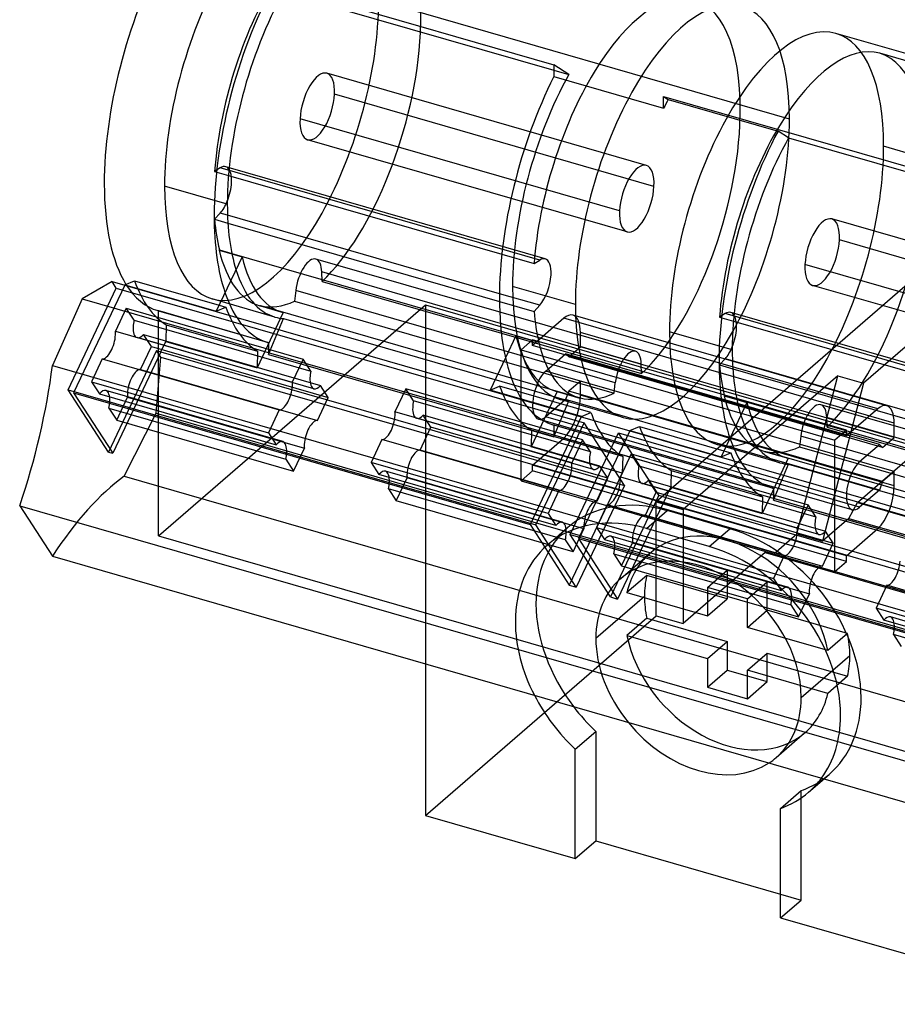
# Model space of a CAD drawing. Header units: millimetres. Extents: x -2.6 to 65.1, y -0.1 to 99.3.
# Tile 1 of 5: x -2.6 to 24.1, y 3 to 32.9. Entities that reach past the tile are written whole.
import ezdxf

# ---------------------------------------------------------------- set-up
doc = ezdxf.new("R2010")
doc.units = ezdxf.units.MM
doc.layers.add('HIDDEN', color=7, linetype='Continuous')
doc.layers.add('THICK', color=7, linetype='Continuous')

msp = doc.modelspace()

# ---------------------------------------------------------------- linework, layer by layer
at = {"layer": 'HIDDEN'}
for p, q in [((20.806, 29.855), (8.335, 33.455)), ((34.688, 28.86), (22.217, 32.46)), ((33.243, 29.057), (23.544, 31.857)), ((14.111, 31.214), (13.651, 31.509)), ((16.462, 28.449), (6.762, 31.249)), ((13.651, 31.347), (14.111, 31.214)), ((16.693, 27.814), (6.994, 30.614)), ((15.647, 27.066), (5.948, 29.866)), ((15.879, 26.431), (6.18, 29.231)), ((36.135, 25.43), (23.664, 29.03)), ((13.392, 25.611), (3.693, 28.411)), ((3.524, 28.375), (3.355, 28.268)), ((3.355, 28.268), (3.777, 28.146)), ((13.224, 25.575), (3.524, 28.375)), ((3.741, 27.275), (1.835, 27.825)), ((3.355, 26.815), (3.524, 27.002)), ((3.747, 26.937), (3.524, 27.002)), ((3.355, 26.815), (3.759, 26.699)), ((31.79, 24.024), (22.091, 26.824)), ((26.432, 26.614), (16.756, 18.235)), ((32.022, 23.389), (22.323, 26.189)), ((3.499, 25.887), (3.494, 25.877)), ((3.494, 25.877), (3.88, 25.766)), ((3.499, 25.887), (3.877, 25.778)), ((12.074, 25.751), (13.054, 25.468)), ((16.131, 22.806), (6.431, 25.606)), ((13.054, 25.468), (13.224, 25.575)), ((30.976, 22.641), (21.277, 25.441)), ((6.617, 24.927), (6.609, 25.215)), ((16.309, 22.415), (6.609, 25.215)), ((0.372, 24.727), (0.242, 24.929)), ((6.617, 24.927), (16.316, 22.127)), ((-1.092, 21.639), (0.372, 24.727)), ((0.629, 24.817), (-0.924, 21.543)), ((0.372, 24.727), (14.575, 20.627)), ((5.819, 24.651), (5.782, 24.33)), ((15.519, 21.851), (5.819, 24.651)), ((13.224, 24.202), (12.002, 24.554)), ((14.306, 24.225), (12.401, 24.775)), ((31.208, 22.006), (21.508, 24.806)), ((5.188, 23.845), (3.283, 24.395)), ((5.782, 24.33), (15.481, 21.53)), ((12.001, 24.319), (13.054, 24.015)), ((25.959, 24.355), (23.05, 21.836)), ((0.671, 24.112), (0.344, 23.416)), ((0.909, 23.751), (0.671, 24.112)), ((0.671, 24.112), (6.041, 22.562)), ((4.966, 23.076), (1.632, 24.039)), ((1.656, 17.196), (9.756, 24.211)), ((1.656, 24.032), (4.991, 23.07)), ((1.656, 17.196), (1.656, 24.032)), ((3.403, 24.023), (3.693, 24.148)), ((3.49, 24.206), (3.693, 24.148)), ((5.44, 23.981), (4.646, 22.307)), ((5.416, 23.987), (4.724, 24.187)), ((4.752, 24.191), (4.747, 24.181)), ((4.747, 24.181), (5.44, 23.981)), ((4.752, 24.191), (14.452, 21.391)), ((9.756, 24.211), (9.756, 13.311)), ((9.756, 24.211), (40.414, 15.361)), ((13.054, 24.015), (13.224, 24.202)), ((18.853, 23.95), (18.684, 23.843)), ((28.552, 21.15), (18.853, 23.95)), ((28.721, 21.186), (19.021, 23.986)), ((0.909, 23.751), (6.279, 22.201)), ((4.991, 22.707), (5.451, 23.799)), ((5.451, 23.799), (14.111, 21.299)), ((13.958, 23.806), (13.008, 22.984)), ((23.484, 21.056), (13.958, 23.806)), ((23.761, 21.151), (14.235, 23.901)), ((18.684, 23.843), (19.106, 23.721)), ((0.344, 23.416), (5.713, 21.866)), ((1.888, 23.606), (1.875, 23.107)), ((1.888, 23.606), (4.66, 22.806)), ((12.052, 23.419), (13.199, 23.087)), ((14.458, 22.94), (14.458, 23.373)), ((23.984, 20.623), (14.458, 23.373)), ((19.069, 22.85), (17.164, 23.4)), ((6.371, 21.669), (1.002, 23.219)), ((1.197, 23.314), (6.567, 21.764)), ((1.435, 22.952), (1.197, 23.314)), ((1.726, 22.793), (1.875, 23.107)), ((1.875, 23.107), (4.646, 22.307)), ((4.991, 23.07), (4.991, 22.707)), ((12.501, 23.277), (12.184, 22.609)), ((12.501, 23.277), (13.194, 23.077)), ((13.008, 23.157), (12.658, 22.854)), ((13.008, 22.984), (13.008, 23.157)), ((22.534, 20.407), (13.008, 23.157)), ((13.199, 23.087), (13.194, 23.077)), ((1.596, 22.831), (0.132, 19.743)), ((1.726, 22.793), (0.262, 19.706)), ((1.108, 22.256), (1.435, 22.952)), ((1.435, 22.952), (6.805, 21.402)), ((1.727, 22.628), (1.596, 22.831)), ((1.596, 22.831), (1.726, 22.793)), ((1.726, 22.793), (15.582, 18.793)), ((4.66, 22.806), (4.646, 22.307)), ((12.658, 18.87), (12.658, 22.854)), ((12.658, 22.854), (22.184, 20.104)), ((22.534, 20.234), (13.008, 22.984)), ((14.108, 22.637), (14.458, 22.94)), ((23.984, 20.19), (14.458, 22.94)), ((-0.053, 22.574), (-0.38, 21.878)), ((-0.053, 22.574), (5.317, 21.024)), ((1.578, 20.927), (1.727, 22.628)), ((1.727, 22.628), (31.172, 14.128)), ((4.991, 22.707), (13.651, 20.207)), ((6.041, 22.562), (5.713, 21.866)), ((6.279, 22.201), (6.041, 22.562)), ((13.408, 22.204), (14.008, 22.724)), ((14.008, 22.724), (14.108, 22.637)), ((23.534, 19.974), (14.008, 22.724)), ((23.634, 19.887), (14.108, 22.637)), ((18.684, 22.39), (18.853, 22.577)), ((19.075, 22.512), (18.853, 22.577)), ((1.108, 22.256), (6.477, 20.706)), ((22.934, 19.454), (13.408, 22.204)), ((16.316, 22.127), (16.309, 22.415)), ((18.684, 22.39), (19.087, 22.274)), ((-0.38, 21.878), (-0.142, 21.516)), ((-0.38, 21.878), (4.989, 20.328)), ((14.458, 21.901), (14.108, 21.598)), ((14.458, 21.468), (14.458, 21.901)), ((23.984, 19.151), (14.458, 21.901)), ((15.481, 21.53), (15.519, 21.851)), ((22.27, 22.061), (17.579, 17.998)), ((21.029, 17.262), (22.27, 22.061)), ((23.05, 21.836), (21.809, 17.037)), ((22.27, 22.061), (23.05, 21.836)), ((0.132, 19.743), (-1.092, 21.639)), ((-1.092, 21.639), (13.111, 17.539)), ((-0.924, 21.543), (12.932, 17.543)), ((-0.924, 21.543), (0.262, 19.706)), ((5.422, 20.062), (0.053, 21.612)), ((6.805, 21.402), (6.567, 21.764)), ((9.158, 21.662), (8.831, 20.966)), ((9.396, 21.301), (9.158, 21.662)), ((14.528, 20.112), (9.158, 21.662)), ((13.754, 21.581), (12.96, 19.907)), ((14.423, 21.387), (13.73, 21.587)), ((13.754, 21.581), (14.447, 21.381)), ((14.108, 21.598), (14.008, 21.338)), ((23.634, 18.848), (14.108, 21.598)), ((-0.142, 21.516), (5.227, 19.966)), ((0.384, 20.718), (0.711, 21.414)), ((0.711, 21.414), (6.081, 19.864)), ((6.477, 20.706), (6.805, 21.402)), ((14.766, 19.751), (9.396, 21.301)), ((14.008, 21.338), (13.408, 20.819)), ((13.651, 20.207), (14.111, 21.299)), ((15.753, 20.795), (13.848, 21.345)), ((23.534, 18.588), (14.008, 21.338)), ((14.452, 21.391), (14.447, 21.381)), ((23.984, 18.718), (14.458, 21.468)), ((18.828, 21.462), (18.823, 21.452)), ((18.823, 21.452), (19.209, 21.341)), ((18.828, 21.462), (19.206, 21.353)), ((0.146, 21.079), (5.515, 19.529)), ((0.146, 21.079), (0.384, 20.718)), ((5.317, 21.024), (4.989, 20.328)), ((14.2, 19.416), (8.831, 20.966)), ((31.46, 18.381), (21.76, 21.181)), ((23.484, 21.056), (22.534, 20.234)), ((0.384, 20.718), (5.753, 19.168)), ((0.607, 19.009), (1.578, 20.927)), ((1.578, 20.927), (31.023, 12.427)), ((14.858, 19.219), (9.489, 20.769)), ((9.923, 20.502), (9.684, 20.864)), ((15.054, 19.314), (9.684, 20.864)), ((14.485, 20.817), (12.932, 17.543)), ((22.712, 17.993), (13.186, 20.743)), ((22.934, 18.069), (13.408, 20.819)), ((31.637, 17.99), (21.938, 20.79)), ((21.946, 20.502), (21.938, 20.79)), ((9.595, 19.806), (9.923, 20.502)), ((15.292, 18.952), (9.923, 20.502)), ((12.974, 20.406), (12.96, 19.907)), ((15.745, 19.606), (12.974, 20.406)), ((13.111, 17.539), (14.575, 20.627)), ((20.294, 18.651), (13.626, 20.576)), ((13.651, 20.57), (20.319, 18.645)), ((13.651, 20.57), (13.651, 20.207)), ((15.957, 20.392), (14.404, 17.118)), ((15.799, 18.731), (14.575, 20.627)), ((21.946, 20.502), (31.645, 17.702)), ((22.534, 20.407), (22.184, 20.104)), ((22.534, 20.234), (22.534, 20.407)), ((23.984, 20.19), (23.984, 20.623)), ((4.989, 20.328), (5.227, 19.966)), ((8.434, 20.124), (8.107, 19.428)), ((13.804, 18.574), (8.434, 20.124)), ((13.008, 19.346), (13.958, 20.169)), ((23.484, 17.419), (13.958, 20.169)), ((14.15, 17.239), (15.614, 20.327)), ((14.528, 20.112), (14.2, 19.416)), ((14.766, 19.751), (14.528, 20.112)), ((15.614, 20.327), (29.817, 16.227)), ((16.838, 18.431), (15.614, 20.327)), ((21.148, 20.226), (21.11, 19.905)), ((30.847, 17.426), (21.148, 20.226)), ((22.184, 16.12), (22.184, 20.104)), ((23.634, 19.887), (23.984, 20.19)), ((0.132, 19.743), (0.262, 19.706)), ((5.753, 19.168), (6.081, 19.864)), ((14.964, 18.256), (9.595, 19.806)), ((15.731, 19.107), (12.96, 19.907)), ((20.517, 19.42), (18.611, 19.97)), ((18.818, 19.781), (19.022, 19.723)), ((20.745, 19.562), (20.052, 19.762)), ((20.081, 19.766), (20.076, 19.756)), ((20.076, 19.756), (20.769, 19.556)), ((20.081, 19.766), (29.78, 16.966)), ((21.11, 19.905), (30.81, 17.105)), ((22.868, 18.214), (24.959, 20.025)), ((22.934, 19.454), (23.534, 19.974)), ((23.534, 19.974), (23.634, 19.887)), ((5.515, 19.529), (5.753, 19.168)), ((16, 19.687), (15.672, 18.991)), ((15.745, 19.606), (15.731, 19.107)), ((16.238, 19.326), (16, 19.687)), ((16, 19.687), (21.369, 18.137)), ((18.731, 19.598), (19.022, 19.723)), ((20.769, 19.556), (19.975, 17.882)), ((8.107, 19.428), (8.345, 19.066)), ((13.476, 17.878), (8.107, 19.428)), ((13.909, 17.612), (8.54, 19.162)), ((12.658, 18.87), (13.008, 19.173)), ((13.008, 19.173), (13.008, 19.346)), ((22.534, 16.596), (13.008, 19.346)), ((22.534, 16.423), (13.008, 19.173)), ((15.292, 18.952), (15.054, 19.314)), ((16.238, 19.326), (21.607, 17.776)), ((17.217, 19.181), (17.204, 18.682)), ((17.217, 19.181), (19.988, 18.381)), ((20.319, 18.282), (20.78, 19.374)), ((20.78, 19.374), (29.44, 16.874)), ((23.984, 19.151), (23.634, 18.848)), ((23.984, 18.718), (23.984, 19.151)), ((0.607, 19.009), (30.052, 10.509)), ((13.714, 17.516), (8.345, 19.066)), ((8.871, 18.268), (9.198, 18.964)), ((14.568, 17.414), (9.198, 18.964)), ((12.658, 18.87), (22.184, 16.12)), ((14.964, 18.256), (15.292, 18.952)), ((15.582, 18.793), (15.731, 19.107)), ((15.672, 18.991), (21.042, 17.441)), ((16.526, 18.889), (21.895, 17.339)), ((16.764, 18.527), (16.526, 18.889)), ((23.634, 18.848), (23.534, 18.588)), ((8.633, 18.629), (8.871, 18.268)), ((14.002, 17.079), (8.633, 18.629)), ((13.804, 18.574), (13.476, 17.878)), ((15.582, 18.793), (14.118, 15.706)), ((15.799, 18.731), (14.334, 15.643)), ((15.582, 18.793), (15.799, 18.731)), ((21.7, 17.244), (16.331, 18.794)), ((17.055, 18.368), (17.204, 18.682)), ((17.204, 18.682), (19.975, 17.882)), ((20.319, 18.645), (20.319, 18.282)), ((23.534, 18.588), (22.934, 18.069)), ((14.24, 16.718), (8.871, 18.268)), ((16.838, 18.431), (15.374, 15.343)), ((17.055, 18.368), (15.59, 15.281)), ((16.436, 17.831), (16.764, 18.527)), ((16.764, 18.527), (22.133, 16.977)), ((16.838, 18.431), (17.055, 18.368)), ((17.055, 18.368), (30.911, 14.368)), ((19.988, 18.381), (19.975, 17.882)), ((20.319, 18.282), (28.979, 15.782)), ((15.276, 18.149), (14.948, 17.453)), ((15.276, 18.149), (20.645, 16.599)), ((16.469, 17.424), (17.094, 17.965)), ((16.756, 14.771), (16.756, 18.235)), ((16.756, 18.235), (17.579, 17.998)), ((18.998, 17.415), (17.094, 17.965)), ((17.579, 17.998), (17.579, 14.534)), ((21.369, 18.137), (21.042, 17.441)), ((21.607, 17.776), (21.369, 18.137)), ((22.609, 17.73), (22.868, 18.214)), ((22.868, 18.214), (26.506, 17.164)), ((13.476, 17.878), (13.714, 17.516)), ((16.436, 17.831), (21.806, 16.281)), ((22.609, 17.73), (21.809, 17.037)), ((22.609, 17.73), (26.246, 16.68)), ((12.932, 17.543), (14.118, 15.706)), ((14.334, 15.643), (13.111, 17.539)), ((13.457, 16.917), (14.082, 17.459)), ((14.24, 16.718), (14.568, 17.414)), ((14.948, 17.453), (15.186, 17.091)), ((14.948, 17.453), (20.318, 15.903)), ((18.373, 16.874), (16.469, 17.424)), ((18.373, 16.874), (18.998, 17.415)), ((22.534, 16.596), (23.484, 17.419)), ((1.656, 17.196), (28.825, 9.353)), ((14.002, 17.079), (14.24, 16.718)), ((14.15, 17.239), (28.353, 13.139)), ((15.374, 15.343), (14.15, 17.239)), ((14.404, 17.118), (15.59, 15.281)), ((14.404, 17.118), (28.261, 13.118)), ((15.186, 17.091), (20.556, 15.541)), ((20.751, 15.637), (15.382, 17.187)), ((20.329, 16.656), (21.029, 17.262)), ((21.029, 17.262), (21.809, 17.037)), ((22.133, 16.977), (21.895, 17.339)), ((15.712, 16.293), (16.04, 16.989)), ((16.04, 16.989), (21.409, 15.439)), ((21.806, 16.281), (22.133, 16.977)), ((15.474, 16.654), (20.844, 15.104)), ((15.474, 16.654), (15.712, 16.293)), ((15.689, 15.908), (16.564, 16.666)), ((20.069, 16.69), (17.579, 14.534)), ((20.069, 16.69), (33.752, 12.74)), ((20.069, 16.69), (20.329, 16.656)), ((20.645, 16.599), (20.318, 15.903)), ((20.329, 16.656), (34.012, 12.706)), ((22.534, 16.423), (22.534, 16.596)), ((15.712, 16.293), (21.082, 14.743)), ((18.314, 15.635), (18.914, 16.155)), ((20.127, 15.805), (18.914, 16.155)), ((18.914, 16.155), (18.914, 15.289)), ((22.184, 16.12), (22.534, 16.423)), ((16.471, 15.994), (15.871, 15.474)), ((18.914, 15.289), (16.471, 15.994)), ((20.318, 15.903), (20.556, 15.541)), ((14.118, 15.706), (14.334, 15.643)), ((18.314, 15.635), (18.314, 14.769)), ((19.527, 15.285), (18.314, 15.635)), ((19.527, 15.285), (20.127, 15.805)), ((20.127, 14.939), (20.127, 15.805)), ((23.763, 15.699), (23.435, 15.003)), ((29.132, 14.149), (23.763, 15.699)), ((14.928, 14.087), (16.403, 15.364)), ((15.374, 15.343), (15.59, 15.281)), ((15.871, 15.474), (18.314, 14.769)), ((18.314, 14.769), (18.914, 15.289)), ((19.527, 14.419), (19.527, 15.285)), ((21.082, 14.743), (21.409, 15.439)), ((20.844, 15.104), (21.082, 14.743)), ((23.435, 15.003), (23.673, 14.641)), ((28.805, 13.453), (23.435, 15.003)), ((9.756, 8.709), (16.756, 14.771)), ((16.471, 14.695), (15.871, 14.175)), ((16.471, 14.695), (18.914, 13.989)), ((16.756, 14.771), (17.579, 14.534)), ((19.527, 14.419), (20.127, 14.939)), ((22.57, 14.233), (20.127, 14.939)), ((28.92, 13.278), (23.869, 14.737)), ((21.97, 13.714), (19.527, 14.419)), ((29.043, 13.091), (23.673, 14.641)), ((15.871, 14.175), (18.314, 13.47)), ((22.57, 14.233), (21.97, 13.714)), ((29.331, 12.654), (23.961, 14.204)), ((23.961, 14.204), (24.199, 13.843)), ((18.314, 13.47), (18.914, 13.989)), ((18.914, 13.989), (18.914, 13.123)), ((18.314, 13.47), (18.314, 12.604)), ((19.527, 13.12), (20.127, 13.639)), ((20.127, 12.773), (20.127, 13.639)), ((20.127, 13.639), (22.57, 12.934)), ((21.163, 12.287), (22.638, 13.564)), ((18.314, 12.604), (18.914, 13.123)), ((18.914, 13.123), (20.127, 12.773)), ((21.97, 12.415), (19.527, 13.12)), ((19.527, 12.254), (19.527, 13.12)), ((22.57, 12.934), (21.97, 12.415)), ((18.314, 12.604), (19.527, 12.254)), ((19.527, 12.254), (20.127, 12.773)), ((20.402, 10.465), (21.277, 11.223)), ((21.385, 9.413), (22.01, 9.954)), ((21.163, 6.138), (21.163, 9.462)), ((20.538, 6.318), (21.163, 6.138)), ((20.538, 5.597), (21.163, 6.138))]:
    msp.add_line(p, q, dxfattribs=at)
for centre, major_axis, ratio, start_param, end_param in [((5.085, 30.64), (-1.803, -6.245), 0.433013, -3.141552, -0.982794), ((6.471, 30.24), (-1.744, -6.042), 0.433013, 3.141574, 5.16666), ((6.471, 30.24), (-1.744, -6.042), 0.433013, 2.071532, 3.141574), ((16.17, 27.44), (-1.744, -6.042), 0.433013, 3.141574, 5.16666), ((17.556, 27.04), (-1.803, -6.245), 0.433013, -3.141552, -0.982794), ((5.085, 30.64), (-1.803, -6.245), 0.433013, 0.000041, 2.158799), ((16.17, 27.44), (-1.744, -6.042), 0.433013, 2.071532, 3.141574), ((17.556, 27.04), (-1.803, -6.245), 0.433013, 2.158799, 3.141633), ((20.414, 26.215), (-1.803, -6.245), 0.433013, -3.141552, -0.982794), ((6.471, 30.24), (-1.744, -6.042), 0.433013, 0.634468, 2.071532), ((20.414, 26.215), (-1.803, -6.245), 0.433013, 2.158799, 3.141633), ((21.8, 25.815), (-1.744, -6.042), 0.433013, 3.141574, 5.16666), ((21.8, 25.815), (-1.744, -6.042), 0.433013, 2.071532, 3.141574), ((6.471, 30.24), (-0.291, -1.009), 0.433013, 3.141553, 5.213125), ((6.471, 30.24), (-0.291, -1.009), 0.433013, 2.071532, 3.141553), ((15.651, 27.59), (-1.803, -6.245), 0.433013, -2.060059, -0.982794), ((6.471, 30.24), (-0.291, -1.009), 0.433013, -0.000039, 2.071532), ((6.471, 30.24), (-0.291, -1.009), 0.433013, -1.07006, -0.000039), ((17.556, 27.04), (-1.803, -6.245), 0.433013, 0.000041, 2.158799), ((16.17, 27.44), (-1.744, -6.042), 0.433013, 0.634468, 2.071532), ((20.414, 26.215), (-1.803, -6.245), 0.433013, 0.000041, 2.158799), ((3.471, 27.642), (-0.222, -0.769), 0.433013, 3.141553, 3.595864), ((3.471, 27.642), (-0.222, -0.769), 0.433013, 2.361854, 3.141553), ((16.17, 27.44), (-0.291, -1.009), 0.433013, 3.141553, 5.213125), ((16.17, 27.44), (-0.291, -1.009), 0.433013, 2.071532, 3.141553), ((5.085, 30.64), (-1.803, -6.245), 0.433013, -0.982794, 0.000041), ((16.17, 27.44), (-0.291, -1.009), 0.433013, -0.000039, 2.071532), ((21.8, 25.815), (-1.744, -6.042), 0.433013, 0.634468, 2.071532), ((3.471, 27.642), (-0.222, -0.769), 0.433013, 0.721734, 1.329029), ((16.17, 27.44), (-0.291, -1.009), 0.433013, -1.07006, -0.000039), ((6.471, 30.24), (-1.744, -6.042), 0.433013, -0.849062, -0.649993), ((21.8, 25.815), (-0.291, -1.009), 0.433013, 3.141553, 5.213125), ((21.8, 25.815), (-0.291, -1.009), 0.433013, 2.071532, 3.141553), ((21.8, 25.815), (-0.291, -1.009), 0.433013, -0.000039, 2.071532), ((6.471, 30.24), (-1.747, -6.053), 0.433013, -0.649437, -0.000034), ((7.164, 30.04), (1.747, 6.053), 0.433013, 2.492155, 3.141559), ((6.209, 24.837), (-0.222, -0.769), 0.433013, 3.141554, 5.079394), ((6.209, 24.837), (-0.222, -0.769), 0.433013, 2.205264, 3.141554), ((13.17, 24.842), (-0.222, -0.769), 0.433013, 3.141553, 3.595864), ((13.17, 24.842), (-0.222, -0.769), 0.433013, 2.071532, 3.141553), ((21.8, 25.815), (-0.291, -1.009), 0.433013, -1.07006, -0.000039), ((6.991, 30.09), (-1.803, -6.245), 0.433013, -0.578463, 0.000041), ((13.17, 24.842), (-0.222, -0.769), 0.433013, 0.721734, 2.071532), ((3.656, 31.053), (2.025, 7.014), 0.433013, 2.769438, 3.14157), ((4.392, 30.84), (-2.136, -7.398), 0.433013, -0.535052, -0.120094), ((6.991, 30.09), (-2.025, -7.014), 0.433013, -0.554267, -0.000023), ((15.651, 27.59), (-1.803, -6.245), 0.433013, -0.982794, 0.000041), ((6.471, 30.24), (1.744, 6.042), 0.433013, -3.131919, -2.774588), ((17.556, 27.04), (-1.803, -6.245), 0.433013, -0.982794, 0.000041), ((3.656, 31.053), (2.025, 7.014), 0.433013, 3.14157, 3.149689), ((7.164, 30.04), (-2.136, -7.398), 0.433013, -0.535052, -0.120094), ((6.471, 30.24), (-1.747, -6.053), 0.433013, -0.000034, 0.008948), ((7.164, 30.04), (1.747, 6.053), 0.433013, 3.141559, 3.150541), ((16.17, 27.44), (-1.744, -6.042), 0.433013, -0.849062, -0.649993), ((13.958, 22.94), (-0.277, -0.961), 0.433013, 3.141554, 3.729595), ((18.8, 23.217), (-0.222, -0.769), 0.433013, 3.141553, 3.595864), ((18.8, 23.217), (-0.222, -0.769), 0.433013, 2.361854, 3.141553), ((1.155, 23.747), (-0.153, -0.528), 0.433013, -1.45341, -1.07006), ((6.991, 30.09), (-1.803, -6.245), 0.433013, 0.000041, 0.094471), ((13.958, 22.94), (-0.277, -0.961), 0.433013, 2.158799, 3.141554), ((0.072, 23.107), (-0.153, -0.528), 0.433013, 2.071532, 2.315256), ((1.155, 23.747), (-0.153, -0.528), 0.433013, -1.07006, -0.000034), ((20.414, 26.215), (-1.803, -6.245), 0.433013, -0.982794, 0.000041), ((0.072, 23.107), (-0.153, -0.528), 0.433013, 0.117387, 2.071532), ((1.155, 23.747), (-0.153, -0.528), 0.433013, -0.000034, 0.744459), ((6.991, 30.09), (-2.025, -7.014), 0.433013, -0.000023, 0.008097), ((15.478, 27.64), (1.747, 6.053), 0.433013, 2.492155, 3.141559), ((16.17, 27.44), (-1.747, -6.053), 0.433013, -0.649437, -0.000034), ((15.909, 22.037), (-0.222, -0.769), 0.433013, 3.141554, 5.079394), ((15.909, 22.037), (-0.222, -0.769), 0.433013, 2.205264, 3.141554), ((18.8, 23.217), (-0.222, -0.769), 0.433013, 0.721734, 1.329029), ((0.983, 21.724), (-0.153, -0.528), 0.433013, -3.024206, -1.07006), ((6.524, 22.197), (0.153, 0.528), 0.433013, 1.688183, 2.071532), ((13.408, 21.511), (0.222, 0.769), 0.433013, 0.588003, 3.141558), ((21.8, 25.815), (-1.744, -6.042), 0.433013, -0.849062, -0.649993), ((5.441, 21.557), (0.153, 0.528), 0.433013, -1.07006, -0.826337), ((6.524, 22.197), (0.153, 0.528), 0.433013, 2.071532, 3.141559), ((-0.099, 21.083), (-0.153, -0.528), 0.433013, 3.141559, 3.886052), ((-0.099, 21.083), (-0.153, -0.528), 0.433013, 2.071532, 3.141559), ((5.441, 21.557), (0.153, 0.528), 0.433013, -3.024206, -1.07006), ((6.524, 22.197), (0.153, 0.528), 0.433013, 3.141559, 3.886052), ((15.478, 27.64), (-2.136, -7.398), 0.433013, -0.535052, -0.120094), ((15.651, 27.59), (-2.025, -7.014), 0.433013, -0.433792, -0.000023), ((15.478, 27.64), (1.747, 6.053), 0.433013, 3.141559, 3.150541), ((-0.099, 21.083), (-0.153, -0.528), 0.433013, 1.688183, 2.071532), ((0.983, 21.724), (-0.153, -0.528), 0.433013, -1.07006, -0.826337), ((9.642, 21.297), (0.153, 0.528), 0.433013, 1.688183, 2.071532), ((15.651, 27.59), (-1.803, -6.245), 0.433013, 0.000041, 0.094471), ((13.958, 21.035), (-0.277, -0.961), 0.433013, 0.588003, 2.158799), ((16.17, 27.44), (-1.747, -6.053), 0.433013, -0.000034, 0.008948), ((16.17, 27.44), (-1.744, -6.042), 0.433013, 0.009674, 0.367005), ((21.8, 25.815), (-1.747, -6.053), 0.433013, -0.649437, -0.000034), ((22.492, 25.615), (1.747, 6.053), 0.433013, 2.492155, 3.141559), ((8.559, 20.657), (0.153, 0.528), 0.433013, -1.07006, -0.826337), ((9.642, 21.297), (0.153, 0.528), 0.433013, 2.071532, 3.141559), ((21.538, 20.412), (-0.222, -0.769), 0.433013, 3.141554, 5.079394), ((21.538, 20.412), (-0.222, -0.769), 0.433013, 2.205264, 3.141554), ((23.484, 20.19), (-0.277, -0.961), 0.433013, 3.141554, 3.729595), ((23.484, 20.19), (-0.277, -0.961), 0.433013, 2.158799, 3.141554), ((6.352, 20.174), (0.153, 0.528), 0.433013, 0.117387, 2.071532), ((8.559, 20.657), (0.153, 0.528), 0.433013, -3.024206, -1.07006), ((9.642, 21.297), (0.153, 0.528), 0.433013, 3.141559, 3.886052), ((13.408, 21.511), (0.222, 0.769), 0.433013, 3.141558, 3.729595), ((18.249, 26.84), (-2.136, -7.398), 0.433013, -0.479808, -0.120094), ((22.319, 25.665), (-1.803, -6.245), 0.433013, -0.578463, 0.000041), ((15.651, 27.59), (-2.025, -7.014), 0.433013, -0.000023, 0.008097), ((19.721, 26.415), (-2.136, -7.398), 0.433013, -0.535052, -0.120094), ((5.27, 19.533), (0.153, 0.528), 0.433013, -0.000034, 0.744459), ((5.27, 19.533), (0.153, 0.528), 0.433013, -1.07006, -0.000034), ((22.319, 25.665), (-2.025, -7.014), 0.433013, -0.554267, -0.000023), ((6.352, 20.174), (0.153, 0.528), 0.433013, 2.071532, 2.315256), ((9.47, 19.274), (0.153, 0.528), 0.433013, 0.117387, 2.071532), ((15.011, 19.747), (-0.153, -0.528), 0.433013, -1.45341, -1.07006), ((21.8, 25.815), (-1.747, -6.053), 0.433013, -0.000034, 0.008948), ((21.8, 25.815), (1.744, 6.042), 0.433013, -3.131919, -2.774588), ((5.27, 19.533), (0.153, 0.528), 0.433013, -1.45341, -1.07006), ((15.011, 19.747), (-0.153, -0.528), 0.433013, -1.07006, -0.000034), ((22.492, 25.615), (-2.136, -7.398), 0.433013, -0.535052, -0.120094), ((22.492, 25.615), (1.747, 6.053), 0.433013, 3.141559, 3.150541), ((22.934, 18.761), (0.222, 0.769), 0.433013, 0.588003, 3.141558), ((8.388, 18.633), (0.153, 0.528), 0.433013, -0.000034, 0.744459), ((8.388, 18.633), (0.153, 0.528), 0.433013, -1.07006, -0.000034), ((13.928, 19.107), (-0.153, -0.528), 0.433013, 0.117387, 2.071532), ((13.928, 19.107), (-0.153, -0.528), 0.433013, 2.071532, 2.315256), ((15.011, 19.747), (-0.153, -0.528), 0.433013, -0.000034, 0.744459), ((16.483, 19.322), (-0.153, -0.528), 0.433013, -1.45341, -1.07006), ((22.319, 25.665), (-1.803, -6.245), 0.433013, 0.000041, 0.094471), ((0.212, 10.034), (2.774, 9.608), 0.433013, 0.508958, 0.952558), ((9.47, 19.274), (0.153, 0.528), 0.433013, 2.071532, 2.315256), ((15.401, 18.682), (-0.153, -0.528), 0.433013, 0.117387, 2.071532), ((15.401, 18.682), (-0.153, -0.528), 0.433013, 2.071532, 2.315256), ((16.483, 19.322), (-0.153, -0.528), 0.433013, -1.07006, -0.000034), ((16.483, 19.322), (-0.153, -0.528), 0.433013, -0.000034, 0.744459), ((8.388, 18.633), (0.153, 0.528), 0.433013, -1.45341, -1.07006), ((22.319, 25.665), (-2.025, -7.014), 0.433013, -0.000023, 0.008097), ((23.484, 18.285), (-0.277, -0.961), 0.433013, 0.588003, 2.158799), ((17.093, 13.981), (-3.011, 3.477), 0.75, -0.857208, 0.000001), ((14.839, 17.724), (-0.153, -0.528), 0.433013, -3.024206, -1.07006), ((22.934, 18.761), (0.222, 0.769), 0.433013, 3.141558, 3.729595), ((16.468, 13.44), (-3.011, 3.477), 0.75, -0.857208, 0.000001), ((16.312, 17.299), (-0.153, -0.528), 0.433013, -3.024206, -1.07006), ((21.853, 17.772), (0.153, 0.528), 0.433013, 1.688183, 2.071532), ((17.093, 13.981), (-3.011, 3.477), 0.75, 0.000001, 0.713724), ((13.757, 17.083), (-0.153, -0.528), 0.433013, 3.141559, 3.886052), ((13.757, 17.083), (-0.153, -0.528), 0.433013, 2.071532, 3.141559), ((14.839, 17.724), (-0.153, -0.528), 0.433013, -1.07006, -0.826337), ((18.921, 13.944), (-2.357, 2.721), 0.75, -2.217998, -0.000041), ((18.998, 13.431), (-3.012, 3.477), 0.75, -2.427868, -0.857095), ((20.77, 17.132), (0.153, 0.528), 0.433013, -1.07006, -0.826337), ((21.853, 17.772), (0.153, 0.528), 0.433013, 2.071532, 3.141559), ((13.757, 17.083), (-0.153, -0.528), 0.433013, 1.688183, 2.071532), ((15.229, 16.658), (-0.153, -0.528), 0.433013, 3.141559, 3.886052), ((15.229, 16.658), (-0.153, -0.528), 0.433013, 2.071532, 3.141559), ((16.312, 17.299), (-0.153, -0.528), 0.433013, -1.07006, -0.826337), ((20.77, 17.132), (0.153, 0.528), 0.433013, -3.024206, -1.07006), ((21.853, 17.772), (0.153, 0.528), 0.433013, 3.141559, 3.886052), ((16.468, 13.44), (-3.011, 3.477), 0.75, 0.000001, 0.713724), ((15.229, 16.658), (-0.153, -0.528), 0.433013, 1.688183, 2.071532), ((18.373, 12.89), (-3.012, 3.477), 0.75, -2.427868, -0.857095), ((18.046, 13.187), (-2.357, 2.721), 0.75, -2.427868, -0.000041), ((18.921, 13.944), (-2.357, 2.721), 0.75, -0.000041, 0.503854), ((21.681, 15.749), (0.153, 0.528), 0.433013, 0.117387, 2.071532), ((23.888, 16.232), (0.153, 0.528), 0.433013, -3.024206, -1.07006), ((18.046, 13.187), (-2.357, 2.721), 0.75, -0.000041, 0.713724), ((19.521, 14.464), (-2.357, 2.721), 0.75, 0.503854, 0.713724), ((20.599, 15.108), (0.153, 0.528), 0.433013, -0.000034, 0.744459), ((20.599, 15.108), (0.153, 0.528), 0.433013, -1.07006, -0.000034), ((21.681, 15.749), (0.153, 0.528), 0.433013, 2.071532, 2.315256), ((19.521, 14.464), (-2.357, 2.721), 0.75, 0.713724, 0.923595), ((20.599, 15.108), (0.153, 0.528), 0.433013, -1.45341, -1.07006), ((17.093, 13.981), (-3.011, 3.477), 0.75, 0.713724, 1.488851), ((23.716, 14.208), (0.153, 0.528), 0.433013, -0.000034, 0.744459), ((23.716, 14.208), (0.153, 0.528), 0.433013, -1.07006, -0.000034), ((16.468, 13.44), (-3.011, 3.477), 0.75, 0.713724, 1.258992), ((23.716, 14.208), (0.153, 0.528), 0.433013, -1.45341, -1.07006), ((18.046, 13.187), (-2.357, 2.721), 0.75, 0.713724, 1.528436), ((18.921, 13.944), (-2.357, 2.721), 0.75, 0.923595, 3.141552), ((19.521, 14.464), (-2.357, 2.721), 0.75, -2.427868, -2.217998), ((19.521, 14.464), (-2.357, 2.721), 0.75, -2.637739, -2.427868), ((18.046, 13.187), (-2.357, 2.721), 0.75, 3.141552, 3.855317), ((18.921, 13.944), (-2.357, 2.721), 0.75, 3.141552, 3.645446), ((18.998, 13.431), (-3.012, 3.477), 0.75, 3.141593, 3.855317), ((18.373, 12.89), (-3.012, 3.477), 0.75, -2.973116, -2.427868), ((18.046, 13.187), (-2.357, 2.721), 0.75, 3.040606, 3.141552), ((18.998, 13.431), (-3.012, 3.477), 0.75, 3.021482, 3.141593)]:
    msp.add_ellipse(centre, major_axis=major_axis, ratio=ratio, start_param=start_param, end_param=end_param, dxfattribs=at)
at = {"layer": 'THICK'}
for p, q in [((1.656, 34.971), (13.651, 31.509)), ((5.451, 33.714), (13.651, 31.347)), ((13.651, 31.509), (13.651, 31.146)), ((13.651, 31.146), (16.985, 30.184)), ((16.985, 30.184), (16.985, 30.546)), ((16.985, 30.546), (28.979, 27.084)), ((16.985, 30.546), (17.125, 30.456)), ((17.125, 30.456), (20.459, 29.494)), ((20.78, 29.289), (20.459, 29.494)), ((20.78, 29.289), (28.979, 26.922)), ((3.777, 28.146), (12.074, 25.751)), ((12.002, 24.554), (3.747, 26.937)), ((3.759, 26.699), (12.001, 24.319)), ((3.877, 25.778), (12.052, 23.419)), ((3.88, 25.766), (4.187, 25.677)), ((4.187, 25.677), (3.403, 24.023)), ((0.242, 24.929), (-0.667, 24.401)), ((0.242, 24.929), (29.687, 16.429)), ((0.631, 24.823), (0.629, 24.817)), ((0.631, 24.823), (0.922, 24.948)), ((0.631, 24.823), (3.403, 24.023)), ((0.922, 24.948), (3.49, 24.206)), ((-0.667, 24.401), (-1.566, 22.376)), ((-0.667, 24.401), (28.778, 15.901)), ((19.106, 23.721), (27.403, 21.326)), ((12.184, 22.609), (11.716, 21.623)), ((27.33, 20.129), (19.075, 22.512)), ((-1.566, 22.376), (27.878, 13.876)), ((19.087, 22.274), (27.33, 19.894)), ((11.716, 21.623), (12.007, 21.748)), ((14.488, 20.823), (11.716, 21.623)), ((14.778, 20.948), (12.007, 21.748)), ((19.516, 21.252), (18.731, 19.598)), ((19.206, 21.353), (27.381, 18.994)), ((19.209, 21.341), (19.516, 21.252)), ((14.488, 20.823), (14.778, 20.948)), ((14.488, 20.823), (14.485, 20.817)), ((15.96, 20.398), (15.957, 20.392)), ((15.96, 20.398), (16.251, 20.523)), ((15.96, 20.398), (18.731, 19.598)), ((16.251, 20.523), (18.818, 19.781)), ((-2.561, 18.116), (-1.57, 16.581)), ((-2.561, 18.116), (26.884, 9.616)), ((-1.57, 16.581), (27.874, 8.081)), ((9.756, 13.311), (9.756, 8.709)), ((14.303, 10.721), (14.928, 11.262)), ((14.928, 11.262), (14.928, 7.938)), ((14.303, 7.397), (14.303, 10.721)), ((20.538, 8.921), (21.163, 9.462)), ((9.756, 8.709), (14.303, 7.397)), ((20.538, 5.597), (20.538, 8.921)), ((14.303, 7.397), (14.928, 7.938)), ((14.928, 7.938), (20.538, 6.318)), ((20.538, 5.597), (29.632, 2.972))]:
    msp.add_line(p, q, dxfattribs=at)
for centre, major_axis, ratio, start_param, end_param in [((3.656, 31.053), (2.025, 7.014), 0.433013, 1.122685, 2.158799), ((6.991, 30.09), (-2.025, -7.014), 0.433013, -2.018908, -0.982794), ((6.991, 30.09), (-1.803, -6.245), 0.433013, -2.060059, -0.982794), ((15.651, 27.59), (-2.025, -7.014), 0.433013, -1.973684, -0.982794), ((18.985, 26.628), (-2.025, -7.014), 0.433013, -2.018908, -1.973684), ((22.319, 25.665), (-2.025, -7.014), 0.433013, -2.018908, -0.982794), ((22.319, 25.665), (-1.803, -6.245), 0.433013, -2.060059, -0.982794), ((3.471, 27.642), (-0.222, -0.769), 0.433013, 2.071532, 2.361854), ((3.656, 31.053), (2.025, 7.014), 0.433013, 2.158799, 2.769438), ((3.471, 27.642), (-0.222, -0.769), 0.433013, 1.329029, 2.071532), ((6.991, 30.09), (-1.803, -6.245), 0.433013, -0.982794, -0.578463), ((6.991, 30.09), (-2.025, -7.014), 0.433013, -0.982794, -0.554267), ((15.651, 27.59), (-2.025, -7.014), 0.433013, -0.982794, -0.433792), ((18.8, 23.217), (-0.222, -0.769), 0.433013, 2.071532, 2.361854), ((18.8, 23.217), (-0.222, -0.769), 0.433013, 1.329029, 2.071532), ((22.319, 25.665), (-1.803, -6.245), 0.433013, -0.982794, -0.578463), ((22.319, 25.665), (-2.025, -7.014), 0.433013, -0.982794, -0.554267), ((-6.414, 20.298), (2.774, 9.608), 0.433013, -1.673802, -1.230202), ((18.249, 26.84), (-2.136, -7.398), 0.433013, -0.535052, -0.479808), ((16.468, 13.44), (-3.011, 3.477), 0.75, 1.258992, 1.709981), ((17.093, 13.981), (-3.011, 3.477), 0.75, 1.488851, 1.709981), ((18.046, 13.187), (-2.357, 2.721), 0.75, 1.528436, 3.040606), ((18.998, 13.431), (-3.012, 3.477), 0.75, 2.859111, 3.021482), ((18.373, 12.89), (-3.012, 3.477), 0.75, 3.141593, 3.310069), ((18.373, 12.89), (-3.012, 3.477), 0.75, 2.859111, 3.141593)]:
    msp.add_ellipse(centre, major_axis=major_axis, ratio=ratio, start_param=start_param, end_param=end_param, dxfattribs=at)

doc.saveas('drawing.dxf')
